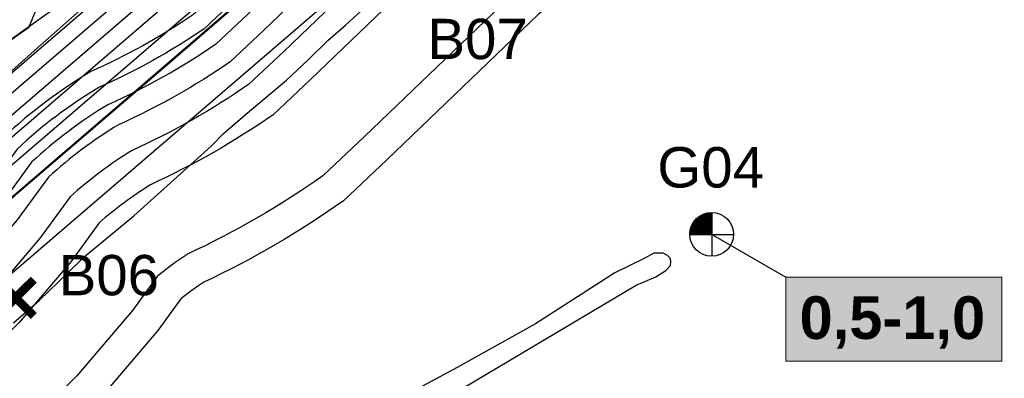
# Model space of a CAD drawing. Extents: x 158343 to 162498, y 431347 to 434500.
# Tile 36 of 220: x 159088 to 159240, y 433553 to 433609. Entities that reach past the tile are written whole.
import ezdxf
from ezdxf.enums import TextEntityAlignment as Align

# ---------------------------------------------------------------- set-up
doc = ezdxf.new("R2010")
doc.units = 0
doc.header["$LTSCALE"] = 10
doc.header["$MEASUREMENT"] = 0
doc.layers.add('000_onzichtbaar', color=8, linetype='CONTINUOUS', plot=False)
for name, color, linetype in [('bestaand 006m', 8, 'CONTINUOUS'), ('bestaand 008m', 8, 'CONTINUOUS'), ('bestaand 009m', 8, 'CONTINUOUS'), ('bestaand 010m', 8, 'CONTINUOUS'), ('bestaand 011m', 8, 'CONTINUOUS'), ('bestaand 012m', 8, 'CONTINUOUS'), ('bestaande hoogtelijnen', 8, 'CONTINUOUS'), ('BORING-MWH', 7, 'CONTINUOUS'), ('BORING-MWH-NEW', 7, 'CONTINUOUS'), ('KLASSE-B-INDUSTRIE', 40, 'CONTINUOUS'), ('KWALITEIT-DIEPTE', 7, 'CONTINUOUS'), ('nieuw006m', 8, 'CONTINUOUS'), ('nieuw007m', 8, 'CONTINUOUS'), ('nieuw008m', 8, 'CONTINUOUS'), ('nieuw009m', 8, 'CONTINUOUS'), ('nieuw010m', 8, 'CONTINUOUS'), ('nieuw011m', 8, 'CONTINUOUS'), ('nieuw012m', 8, 'CONTINUOUS')]:
    doc.layers.add(name, color=color, linetype=linetype)
doc.styles.add('STANDAARD', font='arial.ttf')
doc.styles.add('STYLE3', font='arialbd.ttf')

# ---------------------------------------------------------------- blocks, each defined once
blk = doc.blocks.new('BO-1M')
at = {"layer": 'BORING-MWH-NEW'}
for p, q in [((-0.565, 1.218), (0.004, 1.218)), ((-0.563, -0.005), (-0.563, 1.22)), ((-0.55, -0.005), (-0.55, 1.225)), ((-0.539, 1.231), (0.004, 1.231)), ((-0.538, -0.005), (-0.538, 1.231)), ((-0.526, -0.005), (-0.526, 1.236)), ((-0.514, -0.005), (-0.514, 1.241)), ((-0.511, 1.243), (0.004, 1.243)), ((-0.502, -0.005), (-0.502, 1.247)), ((-0.489, -0.005), (-0.489, 1.251)), ((-0.48, 1.255), (0.004, 1.255)), ((-0.477, -0.005), (-0.477, 1.256)), ((-0.465, -0.005), (-0.465, 1.261)), ((-0.453, -0.005), (-0.453, 1.266)), ((-0.448, 1.267), (0.004, 1.267)), ((-0.441, -0.005), (-0.441, 1.27)), ((-0.428, -0.005), (-0.428, 1.274)), ((-0.416, -0.005), (-0.416, 1.278)), ((-0.413, 1.279), (0.004, 1.279)), ((-0.404, -0.005), (-0.404, 1.282)), ((-0.392, -0.005), (-0.392, 1.286)), ((-0.38, -0.005), (-0.38, 1.29)), ((-0.374, 1.292), (0.004, 1.292)), ((-0.368, -0.005), (-0.368, 1.294)), ((-0.355, -0.005), (-0.355, 1.297)), ((-0.343, -0.005), (-0.343, 1.3)), ((-0.331, 1.304), (0.004, 1.304)), ((-0.331, -0.005), (-0.331, 1.304)), ((-0.319, -0.005), (-0.319, 1.307)), ((-0.307, -0.005), (-0.307, 1.31)), ((-0.294, -0.005), (-0.294, 1.313)), ((-0.282, -0.005), (-0.282, 1.316)), ((-0.28, 1.316), (0.004, 1.316)), ((-0.27, -0.005), (-0.27, 1.318)), ((-0.258, -0.005), (-0.258, 1.321)), ((-0.246, -0.005), (-0.246, 1.323)), ((-0.233, -0.005), (-0.233, 1.325)), ((-0.221, -0.005), (-0.221, 1.328)), ((-0.218, 1.328), (0.004, 1.328)), ((-0.209, -0.005), (-0.209, 1.33)), ((-0.197, -0.005), (-0.197, 1.332)), ((-0.185, -0.005), (-0.185, 1.333)), ((-0.172, -0.005), (-0.172, 1.335)), ((-0.16, -0.005), (-0.16, 1.337)), ((-0.148, -0.005), (-0.148, 1.338)), ((-0.136, -0.005), (-0.136, 1.34)), ((-0.129, 1.34), (0.004, 1.34)), ((-0.124, -0.005), (-0.124, 1.341)), ((-0.111, -0.005), (-0.111, 1.342)), ((-0.099, -0.005), (-0.099, 1.343)), ((-0.087, -0.005), (-0.087, 1.344)), ((-0.075, -0.005), (-0.075, 1.345)), ((-0.063, -0.005), (-0.063, 1.346)), ((-0.05, -0.005), (-0.05, 1.346)), ((-0.038, -0.005), (-0.038, 1.347)), ((-0.026, -0.005), (-0.026, 1.347)), ((-0.014, -0.005), (-0.014, 1.347)), ((-0.002, -0.005), (-0.002, 1.347)), ((0.004, 1.347), (0.004, -1.336)), ((0.004, 1.342), (0.004, -1.352)), ((-1.185, -0.005), (-1.185, 0.619)), ((-1.183, 0.621), (0.004, 0.621)), ((-1.177, 0.633), (0.004, 0.633)), ((-1.172, -0.005), (-1.172, 0.642)), ((-1.171, 0.645), (0.004, 0.645)), ((-1.164, 0.657), (0.004, 0.657)), ((-1.16, -0.005), (-1.16, 0.664)), ((-1.157, 0.67), (0.004, 0.67)), ((-1.15, 0.682), (0.004, 0.682)), ((-1.148, -0.005), (-1.148, 0.685)), ((-1.143, 0.694), (0.004, 0.694)), ((-1.136, -0.005), (-1.136, 0.706)), ((-1.135, 0.706), (0.004, 0.706)), ((-1.128, 0.718), (0.004, 0.718)), ((-1.124, -0.005), (-1.124, 0.725)), ((-1.12, 0.731), (0.004, 0.731)), ((-1.112, 0.743), (0.004, 0.743)), ((-1.111, -0.005), (-1.111, 0.744)), ((-1.104, 0.755), (0.004, 0.755)), ((-1.099, -0.005), (-1.099, 0.762)), ((-1.096, 0.767), (0.004, 0.767)), ((-1.087, -0.005), (-1.087, 0.78)), ((-1.087, 0.779), (0.004, 0.779)), ((-1.079, 0.792), (0.004, 0.792)), ((-1.075, -0.005), (-1.075, 0.797)), ((-1.07, 0.804), (0.004, 0.804)), ((-1.063, -0.005), (-1.063, 0.813)), ((-1.061, 0.816), (0.004, 0.816)), ((-1.051, 0.828), (0.004, 0.828)), ((-1.05, -0.005), (-1.05, 0.829)), ((-1.042, 0.84), (0.004, 0.84)), ((-1.038, -0.005), (-1.038, 0.845)), ((-1.032, 0.853), (0.004, 0.853)), ((-1.026, -0.005), (-1.026, 0.86)), ((-1.022, 0.865), (0.004, 0.865)), ((-1.014, -0.005), (-1.014, 0.874)), ((-1.011, 0.877), (0.004, 0.877)), ((-1.002, -0.005), (-1.002, 0.888)), ((-1.001, 0.889), (0.004, 0.889)), ((-0.99, 0.901), (0.004, 0.901)), ((-0.989, -0.005), (-0.989, 0.902)), ((-0.979, 0.914), (0.004, 0.914)), ((-0.977, -0.005), (-0.977, 0.915)), ((-0.968, 0.926), (0.004, 0.926)), ((-0.965, -0.005), (-0.965, 0.929)), ((-0.956, 0.938), (0.004, 0.938)), ((-0.953, -0.005), (-0.953, 0.941)), ((-0.944, 0.95), (0.004, 0.95)), ((-0.941, -0.005), (-0.941, 0.954)), ((-0.932, 0.962), (0.004, 0.962)), ((-0.929, -0.005), (-0.929, 0.966)), ((-0.919, 0.975), (0.004, 0.975)), ((-0.916, -0.005), (-0.916, 0.977)), ((-0.906, 0.987), (0.004, 0.987)), ((-0.904, -0.005), (-0.904, 0.989)), ((-0.893, 0.999), (0.004, 0.999)), ((-0.892, -0.005), (-0.892, 1)), ((-0.88, 1.011), (0.004, 1.011)), ((-0.88, -0.005), (-0.88, 1.011)), ((-0.868, -0.005), (-0.868, 1.022)), ((-0.866, 1.023), (0.004, 1.023)), ((-0.855, -0.005), (-0.855, 1.032)), ((-0.851, 1.036), (0.004, 1.036)), ((-0.843, -0.005), (-0.843, 1.042)), ((-0.836, 1.048), (0.004, 1.048)), ((-0.831, -0.005), (-0.831, 1.052)), ((-0.821, 1.06), (0.004, 1.06)), ((-0.819, -0.005), (-0.819, 1.062)), ((-0.807, -0.005), (-0.807, 1.071)), ((-0.805, 1.072), (0.004, 1.072)), ((-0.794, -0.005), (-0.794, 1.08)), ((-0.789, 1.084), (0.004, 1.084)), ((-0.782, -0.005), (-0.782, 1.089)), ((-0.772, 1.096), (0.004, 1.096)), ((-0.77, -0.005), (-0.77, 1.098)), ((-0.758, -0.005), (-0.758, 1.107)), ((-0.755, 1.109), (0.004, 1.109)), ((-0.746, -0.005), (-0.746, 1.115)), ((-0.737, 1.121), (0.004, 1.121)), ((-0.733, -0.005), (-0.733, 1.123)), ((-0.721, -0.005), (-0.721, 1.131)), ((-0.719, 1.133), (0.004, 1.133)), ((-0.709, -0.005), (-0.709, 1.139)), ((-0.699, 1.145), (0.004, 1.145)), ((-0.697, -0.005), (-0.697, 1.147)), ((-0.685, -0.005), (-0.685, 1.154)), ((-0.679, 1.157), (0.004, 1.157)), ((-0.672, -0.005), (-0.672, 1.162)), ((-0.66, -0.005), (-0.66, 1.169)), ((-0.659, 1.17), (0.004, 1.17)), ((-0.648, -0.005), (-0.648, 1.176)), ((-0.637, 1.182), (0.004, 1.182)), ((-0.636, -0.005), (-0.636, 1.182)), ((-0.624, -0.005), (-0.624, 1.189)), ((-0.614, 1.194), (0.004, 1.194)), ((-0.611, -0.005), (-0.611, 1.195)), ((-0.599, -0.005), (-0.599, 1.202)), ((-0.59, 1.206), (0.004, 1.206)), ((-0.587, -0.005), (-0.587, 1.208)), ((-0.575, -0.005), (-0.575, 1.214)), ((-1.333, 0.023), (0.004, 0.023)), ((-1.333, 0.011), (0.004, 0.011)), ((-1.332, 0.06), (0.004, 0.06)), ((-1.332, 0.048), (0.004, 0.048)), ((-1.332, 0.035), (0.004, 0.035)), ((-1.331, -0.005), (-1.331, 0.074)), ((-1.331, 0.072), (0.004, 0.072)), ((-1.33, 0.096), (0.004, 0.096)), ((-1.33, 0.084), (0.004, 0.084)), ((-1.329, 0.109), (0.004, 0.109)), ((-1.328, 0.121), (0.004, 0.121)), ((-1.327, 0.133), (0.004, 0.133)), ((-1.325, 0.145), (0.004, 0.145)), ((-1.324, 0.157), (0.004, 0.157)), ((-1.323, 0.17), (0.004, 0.17)), ((-1.321, 0.182), (0.004, 0.182)), ((-1.319, -0.005), (-1.319, 0.199)), ((-1.319, 0.194), (0.004, 0.194)), ((-1.318, 0.206), (0.004, 0.206)), ((-1.316, 0.218), (0.004, 0.218)), ((-1.314, 0.231), (0.004, 0.231)), ((-1.312, 0.243), (0.004, 0.243)), ((-1.309, 0.255), (0.004, 0.255)), ((-1.307, -0.005), (-1.307, 0.269)), ((-1.307, 0.267), (0.004, 0.267)), ((-1.305, 0.279), (0.004, 0.279)), ((-1.302, 0.292), (0.004, 0.292)), ((-1.299, 0.304), (0.004, 0.304)), ((-1.296, 0.316), (0.004, 0.316)), ((-1.294, -0.005), (-1.294, 0.324)), ((-1.293, 0.328), (0.004, 0.328)), ((-1.29, 0.34), (0.004, 0.34)), ((-1.287, 0.353), (0.004, 0.353)), ((-1.284, 0.365), (0.004, 0.365)), ((-1.282, -0.005), (-1.282, 0.371)), ((-1.28, 0.377), (0.004, 0.377)), ((-1.277, 0.389), (0.004, 0.389)), ((-1.273, 0.401), (0.004, 0.401)), ((-1.27, -0.005), (-1.27, 0.411)), ((-1.269, 0.414), (0.004, 0.414)), ((-1.265, 0.426), (0.004, 0.426)), ((-1.261, 0.438), (0.004, 0.438)), ((-1.258, -0.005), (-1.258, 0.448)), ((-1.257, 0.45), (0.004, 0.45)), ((-1.253, 0.462), (0.004, 0.462)), ((-1.248, 0.475), (0.004, 0.475)), ((-1.246, -0.005), (-1.246, 0.481)), ((-1.244, 0.487), (0.004, 0.487)), ((-1.239, 0.499), (0.004, 0.499)), ((-1.234, 0.511), (0.004, 0.511)), ((-1.233, -0.005), (-1.233, 0.512)), ((-1.229, 0.523), (0.004, 0.523)), ((-1.224, 0.535), (0.004, 0.535)), ((-1.221, -0.005), (-1.221, 0.541)), ((-1.218, 0.548), (0.004, 0.548)), ((-1.213, 0.56), (0.004, 0.56)), ((-1.209, -0.005), (-1.209, 0.569)), ((-1.207, 0.572), (0.004, 0.572)), ((-1.202, 0.584), (0.004, 0.584)), ((-1.197, -0.005), (-1.197, 0.594)), ((-1.196, 0.596), (0.004, 0.596)), ((-1.19, 0.609), (0.004, 0.609)), ((-1.334, -0.005), (1.341, -0.005)), ((-1.333, -0.001), (0.004, -0.001)), ((0.004, -0.001), (0.004, -1.328))]:
    blk.add_line(p, q, dxfattribs=at)
blk.add_circle((0, 0), 1.35, dxfattribs=at)
at = {"layer": 'BORING-MWH-NEW', "style": 'STANDAARD'}
blk.add_attdef('BNO', (-3.36, 2.898), '', height=2.5, dxfattribs=at)
blk = doc.blocks.new('B-1-MWH')
at = {"layer": 'BORING-MWH'}
for points in [[(-1.803, 1.803, 0.85, 0.85, 0), (1.803, -1.803, 0.85, 0.85, 0)], [(-1.803, -1.803, 0.85, 0.85, 0), (1.803, 1.803, 0.85, 0.85, 0)]]:
    blk.add_lwpolyline(points, format="xyseb", dxfattribs=at)
at = {"layer": 'BORING-MWH', "style": 'STANDAARD'}
blk.add_attdef('BNO', (-3.787, 5.294), '', height=4, dxfattribs=at)

msp = doc.modelspace()

# ---------------------------------------------------------------- hatches: boundary and pattern name
at = {"layer": 'KLASSE-B-INDUSTRIE'}
msp.add_hatch(color=256, dxfattribs=at).paths.add_polyline_path([(159206.32, 433569.03), (159239.73, 433569.03), (159239.73, 433556.04), (159206.32, 433556.04)])

# ---------------------------------------------------------------- linework, layer by layer
at = {"layer": '000_onzichtbaar', "linetype": 'Continuous', "lineweight": 40, "flags": 128}
msp.add_lwpolyline([(159401.45, 433742.56), (159386.08, 433733.71), (159378.21, 433729.61), (159371.16, 433724.71), (159365.22, 433720.26), (159363.44, 433718.99), (159356.86, 433715.84), (159352.85, 433713.89), (159348.41, 433711.46), (159343.9, 433709.29), (159336.57, 433706.64), (159257.82, 433684.29), (159199.3, 433667.64), (159175.42, 433651.92), (159135.17, 433623.2), (159111.46, 433602.69), (159062.88, 433560.99), (159024.45, 433521.15), (158979.81, 433466.27)], dxfattribs=at)
at = {"layer": '000_onzichtbaar', "flags": 128}
for points in [[(159000, 433514.19), (159000.33, 433514.58), (159012.63, 433528.83), (159019.77, 433536.48), (159026.76, 433544.01), (159031.95, 433549.68), (159039.36, 433556.97), (159045.57, 433562.97), (159052.62, 433569.87), (159058.11, 433575.12), (159063.3, 433579.86), (159069.39, 433585.32), (159078.96, 433594.11), (159090.15, 433604.13), (159097.62, 433610.7), (159107.55, 433619.43)], [(159086.91, 433561.95), (159090.9, 433565.46), (159095.25, 433569.66), (159097.8, 433572.15), (159101.04, 433574.85), (159105.48, 433578.54), (159109.11, 433581.78), (159112.71, 433585.02), (159117.48, 433589.31), (159119.37, 433591.26), (159123.39, 433594.74), (159129.1, 433599.54), (159132.46, 433602.66), (159135.52, 433605.69), (159138.22, 433608.06), (159140.62, 433610.22)], [(159081.88, 433510.2), (159096.7, 433518.54), (159116.83, 433530.24), (159152.83, 433549.71), (159183.16, 433567.8), (159186.22, 433569.09), (159187.78, 433570.08), (159188.47, 433570.83), (159188.53, 433571.49), (159188.41, 433571.97), (159188.02, 433572.39), (159187.33, 433572.72), (159185.89, 433572.72), (159184.42, 433571.94), (159179.89, 433569.72), (159167.62, 433561.8), (159155.5, 433555.02), (159131.83, 433542.3), (159103.96, 433526.82), (159083.83, 433515.3)]]:
    msp.add_lwpolyline(points, dxfattribs=at)
at = {"layer": 'bestaand 006m'}
msp.add_lwpolyline([(159202.73, 433651.69), (159151.39, 433623.76), (159140.35, 433615.83), (159068.05, 433553.63, 0.034768), (159054.22, 433537.1), (159016.91, 433498.7)], format="xyb", dxfattribs=at)
msp.add_lwpolyline([(159202.73, 433651.69), (159151.39, 433623.76), (159140.35, 433615.83), (159068.05, 433553.63, 0.034768), (159054.22, 433537.1), (159016.91, 433498.7)], format="xyb", dxfattribs=at)
at = {"layer": 'bestaand 008m'}
msp.add_lwpolyline([(159007.5, 433506.84), (159044.09, 433546.14), (159060.68, 433564.12), (159132.97, 433626.33), (159144.02, 433634.26), (159194.4, 433669.66, -0.057596), (159226.91, 433675.16), (159248.42, 433677.92, 0.015118)], format="xyb", dxfattribs=at)
at = {"layer": 'bestaand 009m'}
msp.add_lwpolyline([(159005.25, 433508.79), (159005.25, 433508.79), (159041.86, 433548.13), (159058.8, 433566.83), (159131.09, 433629.04), (159142.12, 433636.95), (159193.05, 433672.56, -0.057687), (159225.55, 433678.19), (159247.13, 433681.2, 0.015084)], format="xyb", dxfattribs=at)
at = {"layer": 'bestaand 010m'}
msp.add_lwpolyline([(159003.21, 433510.55), (159039.76, 433550), (159057.3, 433568.94), (159129.59, 433631.14), (159140.64, 433639.07), (159191.82, 433675.22, -0.058826), (159224.17, 433681.93), (159246.08, 433685.58, 0.015052)], format="xyb", dxfattribs=at)
at = {"layer": 'bestaand 011m'}
msp.add_lwpolyline([(159244.87, 433690.68), (159222.55, 433685.97, 0.057891), (159190.54, 433677.93), (159139.17, 433641.16), (159128.12, 433633.24), (159055.82, 433571.03), (159037.68, 433551.88), (159001.22, 433512.26)], format="xyb", dxfattribs=at)
at = {"layer": 'bestaand 012m'}
msp.add_lwpolyline([(159408.89, 433775.04), (159408.89, 433775.04, -0.067796), (159242.64, 433699.85), (159186.67, 433686.3, 0.05566), (159133.59, 433649.1), (159093.65, 433616.62), (159093.68, 433610.92), (159081.13, 433601.99), (159072.77, 433607.86), (159055.82, 433582.02), (159030.18, 433558.57), (158993.66, 433518.81), (158927.41, 433442.94)], format="xyb", dxfattribs=at)
at = {"layer": 'bestaande hoogtelijnen'}
msp.add_lwpolyline([(158999.24, 433513.98), (159035.88, 433553.49), (159054.43, 433573.02), (159126.72, 433635.23), (159137.77, 433643.15, -0.074566), (159189.62, 433679.95)], format="xyb", dxfattribs=at)
msp.add_lwpolyline([(159196.22, 433665.61), (159146.22, 433631.12), (159135.17, 433623.2), (159062.88, 433560.99), (159046.83, 433543.7), (159010.04, 433504.64)], dxfattribs=at)
at = {"layer": 'KLASSE-B-INDUSTRIE', "color": 7, "lineweight": 5}
msp.add_lwpolyline([(159206.32, 433569.03), (159239.73, 433569.03), (159239.73, 433556.04), (159206.32, 433556.04)], close=True, dxfattribs=at)
at = {"layer": 'KWALITEIT-DIEPTE'}
msp.add_lwpolyline([(159195, 433575.6), (159206.32, 433569.03)], dxfattribs=at)
at = {"layer": 'nieuw006m', "flags": 128}
for points in [[(159181.12, 433626.34), (159164.79, 433613.5), (159141.18, 433590.81), (159134.73, 433584.72, -0.044858), (159113.9, 433572.65, 0.031432), (159109.12, 433569.13), (159105.29, 433563.89), (159096.68, 433553.73), (159085.3, 433542.49), (159074.06, 433531.41), (159062.46, 433520.21), (159050.85, 433507.93), (159035.83, 433491.06), (159032.69, 433487.61), (159017.98, 433471.4), (159017.57, 433470.93), (159017.57, 433470.93)], [(159183.72, 433622.03), (159168.07, 433609.73), (159144.63, 433587.19), (159137.9, 433580.85, -0.044863), (159116.33, 433568.27, 0.025998), (159112.79, 433565.67), (159109.22, 433560.79), (159100.36, 433550.33), (159088.82, 433538.93), (159077.55, 433527.83), (159066.01, 433516.7), (159054.54, 433504.55), (159039.54, 433487.72), (159036.39, 433484.25), (159021.71, 433468.07), (159021.33, 433467.64)]]:
    msp.add_lwpolyline(points, format="xyb", dxfattribs=at)
at = {"layer": 'nieuw007m', "flags": 128}
msp.add_lwpolyline([(159192.72, 433650.89), (159192.72, 433650.89), (159175.16, 433637.12), (159156.8, 433622.68), (159132.81, 433599.61), (159127.03, 433594.16, -0.044703), (159108.08, 433583.34, 0.04176), (159100.14, 433577.43), (159095.74, 433571.41), (159087.76, 433561.99), (159076.77, 433551.13), (159065.58, 433540.1), (159053.82, 433528.76), (159041.9, 433516.14), (159026.79, 433499.19), (159023.69, 433495.77), (159008.9, 433479.48), (159008.42, 433478.93), (158989.75, 433457.6), (158988.03, 433455.59)], format="xyb", dxfattribs=at)
at = {"layer": 'nieuw008m', "flags": 128}
msp.add_lwpolyline([(159191.76, 433657.21), (159191.76, 433657.21), (159171.38, 433641.77), (159152.86, 433627.22), (159128.67, 433603.96), (159123.24, 433598.84, -0.044551), (159105.25, 433588.65, 0.045817), (159095.67, 433581.48), (159091.02, 433575.13), (159083.35, 433566.07), (159072.55, 433555.4), (159061.39, 433544.4), (159049.56, 433532.99), (159037.48, 433520.2), (159022.33, 433503.2), (159019.25, 433499.81), (159004.42, 433483.48), (159003.91, 433482.88), (158985.22, 433461.53), (158983.31, 433459.31)], format="xyb", dxfattribs=at)
at = {"layer": 'nieuw009m', "flags": 128}
msp.add_lwpolyline([(159186.2, 433659.3), (159186.2, 433659.3), (159168.54, 433645.26), (159149.9, 433630.61), (159125.56, 433607.22), (159120.4, 433602.35, -0.044405), (159103.14, 433592.63, 0.048534), (159092.31, 433584.51), (159087.48, 433577.92), (159080.05, 433569.13), (159069.39, 433558.6), (159058.25, 433547.62), (159046.36, 433536.15), (159034.16, 433523.24), (159018.98, 433506.21), (159015.92, 433502.83), (159001.06, 433486.47), (159000.52, 433485.85), (158981.82, 433464.48), (158979.73, 433462.05)], format="xyb", dxfattribs=at)
at = {"layer": 'nieuw010m', "flags": 128}
msp.add_lwpolyline([(159185.67, 433663), (159185.67, 433663), (159166.33, 433647.98), (159147.6, 433633.26), (159123.15, 433609.75), (159118.2, 433605.08, -0.04427), (159101.5, 433595.73, 0.050485), (159089.69, 433586.85), (159084.73, 433580.08), (159077.48, 433571.51), (159066.93, 433561.09), (159055.81, 433550.13), (159043.87, 433538.62), (159031.58, 433525.61), (159016.38, 433508.55), (159013.33, 433505.18), (158998.45, 433488.8), (158997.88, 433488.15), (158979.18, 433466.77), (158977.16, 433464.43)], format="xyb", dxfattribs=at)
at = {"layer": 'nieuw011m', "flags": 128}
msp.add_lwpolyline([(159190.81, 433671.04), (159179.76, 433663.2), (159164.44, 433650.31), (159145.63, 433635.52), (159121.08, 433611.92), (159116.32, 433607.43, -0.04414), (159100.11, 433598.4, 0.052058), (159087.44, 433588.86), (159082.37, 433581.94), (159075.28, 433573.55), (159064.82, 433563.23), (159053.71, 433552.28), (159041.74, 433540.73), (159029.37, 433527.64), (159014.15, 433510.56), (159011.11, 433507.2), (158996.21, 433490.79), (158995.63, 433490.12), (158976.91, 433468.74, 0.340182), (158971.68, 433421.16)], format="xyb", dxfattribs=at)
at = {"layer": 'nieuw012m', "flags": 128}
for points in [[(159285.69, 433761.41), (159138.98, 433668.47, 0.121024), (159126.08, 433657.87), (159095.57, 433617), (159091.46, 433613.16), (159089.21, 433607.6), (159081.13, 433601.99), (159073.62, 433607.3), (159049.85, 433593.36, 0.188878), (159034.36, 433576.74), (159030.89, 433566.41, -0.346059), (159025.87, 433561.71), (159002.33, 433559.12, 0.397393), (158992.95, 433551.13), (158988.14, 433535.29), (158981.44, 433516.97), (158977.57, 433505.13), (158973.66, 433497.29), (158950.09, 433471.54), (158932.09, 433450.6)], [(159180.86, 433667.37), (159162.7, 433652.44), (159143.82, 433637.6), (159119.19, 433613.92), (159114.59, 433609.58, -0.044007), (159098.84, 433600.84, 0.053281), (159085.41, 433590.72, 0.046662), (159085.35, 433590.65), (159080.21, 433583.64), (159073.26, 433575.42), (159062.89, 433565.19), (159051.79, 433554.24), (159039.78, 433542.66), (159027.34, 433529.5), (159012.11, 433512.39), (159009.07, 433509.05), (158994.16, 433492.62), (158993.56, 433491.94), (158974.83, 433470.54), (158959.65, 433452.86, 0.183381), (158957.15, 433443.82)]]:
    msp.add_lwpolyline(points, format="xyb", dxfattribs=at)

# ---------------------------------------------------------------- block references
at = {"layer": 'BORING-MWH'}
ref = msp.add_blockref('B-1-MWH', (159147.71, 433618.44), dxfattribs=dict(at, xscale=1.56, yscale=1.56, zscale=1.56))
ref.add_attrib('BNO', 'B07', (159150.9, 433602.78), dxfattribs={"height": 6.24, "style": 'STANDAARD'})
ref = msp.add_blockref('B-1-MWH', (159087.22, 433565.84), dxfattribs=dict(at, xscale=1.56, yscale=1.56, zscale=1.56))
ref.add_attrib('BNO', 'B06', (159093.88, 433566.22), dxfattribs={"height": 6.24, "style": 'STANDAARD'})
at = {"layer": 'BORING-MWH-NEW', "xscale": 2.5, "yscale": 2.5, "zscale": 2.5}
msp.add_blockref('BO-1M', (159194.85, 433575.66), dxfattribs=at).add_auto_attribs({'BNO': 'G04'})

# ---------------------------------------------------------------- texts
at = {"layer": 'KWALITEIT-DIEPTE', "color": 7, "style": 'STYLE3'}
msp.add_text('0,5-1,0', height=6.6, dxfattribs=at).set_placement((159222.79, 433559.46), align=Align.CENTER)

doc.saveas('drawing.dxf')
